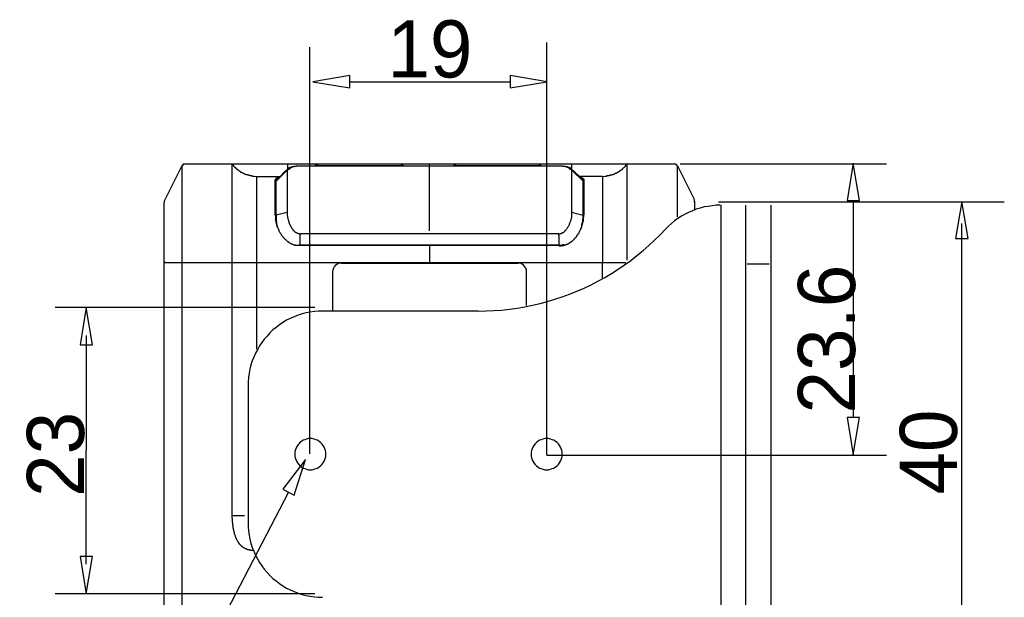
# Model space of a CAD drawing. Extents: x 2 to 309, y 0 to 392.
# Tile 23 of 28: x 174 to 228, y 228 to 260. Entities that reach past the tile are written whole.
import ezdxf

# ---------------------------------------------------------------- set-up
doc = ezdxf.new("R2010")
doc.units = 0
doc.header["$MEASUREMENT"] = 0
doc.layers.get('0').update_dxf_attribs({"linetype": 'CONTINUOUS'})
doc.styles.add('HORIZONTALGBCBIG', font='txt.shx', dxfattribs={"bigfont": 'gbcbig.shx'})

msp = doc.modelspace()

# ---------------------------------------------------------------- linework, layer by layer
at = {"color": 251, "linetype": 'Continuous'}
for p, q in [((190.015, 236.373), (190.015, 258.823)), ((203.095, 236.298), (203.095, 259.073)), ((192.212, 256.912), (201.066, 256.912)), ((210.463, 252.382), (221.851, 252.382)), ((214.335, 250.292), (228.351, 250.292)), ((220.011, 250.364), (220.011, 238.382)), ((226.003, 223.867), (226.003, 249.09)), ((190.286, 244.455), (175.944, 244.455)), ((177.659, 242.918), (177.659, 236.555)), ((177.659, 230.29), (177.659, 236.555)), ((203.095, 236.298), (221.851, 236.298)), ((188.832, 234.262), (173.993, 205.794)), ((190.286, 228.656), (175.944, 228.656))]:
    msp.add_line(p, q, dxfattribs=at)
at = {"color": 7, "linetype": 'Continuous'}
for p, q in [((182.945, 252.269), (182.024, 250.428)), ((182.945, 252.269), (182.945, 224.639)), ((182.945, 252.253), (182.945, 251.946)), ((183.123, 252.382), (210.124, 252.382)), ((185.724, 232.971), (185.724, 252.382)), ((185.724, 252.382), (185.805, 252.269)), ((185.741, 252.349), (185.741, 252.366)), ((185.741, 252.333), (185.741, 252.35)), ((185.757, 252.333), (185.741, 252.333)), ((185.757, 252.317), (185.757, 252.333)), ((185.773, 252.317), (185.757, 252.317)), ((185.773, 252.301), (185.773, 252.317)), ((185.789, 252.285), (185.773, 252.301)), ((185.805, 252.269), (185.789, 252.285)), ((185.821, 252.253), (185.805, 252.269)), ((185.838, 252.236), (185.821, 252.253)), ((185.838, 252.22), (185.838, 252.236)), ((188.795, 252.091), (188.795, 252.382)), ((189.36, 252.253), (189.295, 252.253)), ((189.36, 252.253), (189.344, 252.253)), ((189.392, 252.253), (189.36, 252.253)), ((189.489, 252.253), (189.392, 252.253)), ((203.757, 252.253), (189.489, 252.253)), ((190.459, 252.301), (195.032, 252.301)), ((191.445, 252.301), (191.445, 252.253)), ((194.983, 252.301), (194.983, 252.253)), ((196.615, 252.253), (196.615, 252.382)), ((196.615, 248.684), (196.615, 252.253)), ((198.086, 252.301), (202.658, 252.301)), ((198.118, 252.301), (198.118, 252.253)), ((201.657, 252.301), (201.657, 252.253)), ((203.854, 252.253), (203.757, 252.253)), ((203.886, 252.253), (203.854, 252.253)), ((203.951, 252.253), (203.886, 252.253)), ((203.903, 252.253), (203.886, 252.253)), ((204.452, 252.382), (204.452, 252.091)), ((207.409, 252.236), (207.393, 252.22)), ((207.425, 252.253), (207.409, 252.253)), ((207.409, 252.253), (207.409, 252.236)), ((207.425, 252.269), (207.522, 252.382)), ((207.441, 252.269), (207.425, 252.253)), ((207.457, 252.285), (207.441, 252.285)), ((207.441, 252.285), (207.441, 252.269)), ((207.474, 252.317), (207.457, 252.301)), ((207.457, 252.301), (207.457, 252.285)), ((207.49, 252.317), (207.474, 252.317)), ((207.506, 252.349), (207.49, 252.349)), ((207.522, 252.382), (207.506, 252.366)), ((207.506, 252.366), (207.506, 252.349)), ((207.522, 247.073), (207.522, 252.382)), ((210.301, 252.204), (210.301, 252.269)), ((210.301, 252.269), (211.222, 250.428)), ((182.945, 251.946), (182.945, 251.704)), ((182.945, 251.704), (182.945, 251.494)), ((185.854, 252.22), (185.838, 252.22)), ((185.854, 252.204), (185.854, 252.22)), ((185.87, 252.204), (185.854, 252.204)), ((185.87, 252.188), (185.87, 252.204)), ((185.886, 252.188), (185.87, 252.188)), ((185.902, 252.172), (185.886, 252.188)), ((185.918, 252.156), (185.902, 252.172)), ((185.935, 252.14), (185.918, 252.156)), ((185.935, 252.123), (185.935, 252.14)), ((185.951, 252.123), (185.935, 252.123)), ((185.951, 252.107), (185.951, 252.123)), ((185.967, 252.107), (185.951, 252.107)), ((185.967, 252.091), (185.967, 252.107)), ((185.983, 252.091), (185.967, 252.091)), ((185.999, 252.091), (185.983, 252.091)), ((185.999, 252.075), (185.999, 252.091)), ((186.015, 252.075), (185.999, 252.075)), ((186.015, 252.059), (186.015, 252.075)), ((186.032, 252.059), (186.015, 252.059)), ((186.048, 252.043), (186.031, 252.043)), ((186.032, 252.043), (186.032, 252.059)), ((186.048, 252.027), (186.048, 252.043)), ((186.064, 252.027), (186.048, 252.027)), ((186.08, 252.01), (186.064, 252.027)), ((186.096, 252.01), (186.08, 252.01)), ((186.096, 251.994), (186.096, 252.01)), ((186.112, 251.994), (186.096, 251.994)), ((186.128, 251.978), (186.112, 251.994)), ((186.145, 251.962), (186.128, 251.978)), ((186.161, 251.962), (186.145, 251.962)), ((186.161, 251.946), (186.161, 251.962)), ((186.177, 251.946), (186.161, 251.946)), ((186.193, 251.93), (186.177, 251.946)), ((186.209, 251.93), (186.193, 251.93)), ((186.209, 251.913), (186.209, 251.93)), ((186.225, 251.913), (186.209, 251.913)), ((186.242, 251.913), (186.225, 251.913)), ((186.242, 251.897), (186.242, 251.914)), ((186.258, 251.897), (186.242, 251.897)), ((186.274, 251.881), (186.258, 251.897)), ((186.29, 251.881), (186.274, 251.881)), ((186.306, 251.865), (186.29, 251.881)), ((186.322, 251.865), (186.306, 251.865)), ((186.339, 251.849), (186.322, 251.865)), ((186.355, 251.849), (186.339, 251.849)), ((186.371, 251.849), (186.355, 251.849)), ((186.371, 251.833), (186.371, 251.849)), ((186.387, 251.833), (186.371, 251.833)), ((186.403, 251.817), (186.387, 251.833)), ((186.419, 251.817), (186.403, 251.817)), ((186.435, 251.817), (186.419, 251.817)), ((186.452, 251.8), (186.435, 251.817)), ((186.468, 251.8), (186.452, 251.8)), ((186.484, 251.8), (186.468, 251.8)), ((186.5, 251.784), (186.484, 251.8)), ((186.516, 251.784), (186.5, 251.784)), ((186.532, 251.784), (186.516, 251.784)), ((186.549, 251.768), (186.532, 251.784)), ((186.565, 251.768), (186.549, 251.768)), ((186.581, 251.768), (186.565, 251.768)), ((186.597, 251.752), (186.581, 251.768)), ((186.613, 251.752), (186.597, 251.752)), ((186.629, 251.752), (186.613, 251.752)), ((186.646, 251.752), (186.629, 251.752)), ((186.646, 251.736), (186.646, 251.752)), ((186.662, 251.736), (186.646, 251.736)), ((186.678, 251.736), (186.662, 251.736)), ((186.694, 251.736), (186.678, 251.736)), ((186.71, 251.736), (186.694, 251.736)), ((186.726, 251.72), (186.71, 251.736)), ((186.742, 251.72), (186.726, 251.72)), ((186.759, 251.72), (186.742, 251.72)), ((186.775, 251.72), (186.759, 251.72)), ((186.791, 251.72), (186.775, 251.72)), ((186.807, 251.72), (186.791, 251.72)), ((186.823, 251.704), (186.807, 251.72)), ((186.807, 251.72), (186.839, 251.704)), ((186.839, 251.704), (186.823, 251.704)), ((186.839, 251.704), (186.92, 251.704)), ((186.92, 251.704), (186.936, 251.704)), ((186.936, 251.704), (187.082, 251.687)), ((187.082, 251.687), (188.374, 251.687)), ((188.148, 251.429), (188.649, 251.93)), ((188.617, 251.946), (188.374, 251.687)), ((188.778, 252.091), (188.617, 251.946)), ((188.649, 251.93), (188.762, 252.027)), ((204.614, 251.946), (204.452, 252.091)), ((204.484, 252.027), (205.098, 251.429)), ((204.872, 251.704), (204.614, 251.946)), ((205.066, 251.51), (204.872, 251.704)), ((206.165, 251.687), (204.872, 251.687)), ((206.165, 251.687), (206.294, 251.704)), ((206.294, 251.704), (206.375, 251.704)), ((206.375, 251.704), (206.439, 251.72)), ((206.391, 251.704), (206.375, 251.704)), ((206.407, 251.704), (206.391, 251.704)), ((206.423, 251.704), (206.407, 251.704)), ((206.44, 251.72), (206.423, 251.72)), ((206.423, 251.72), (206.423, 251.704)), ((206.456, 251.72), (206.439, 251.72)), ((206.472, 251.72), (206.456, 251.72)), ((206.488, 251.72), (206.472, 251.72)), ((206.504, 251.72), (206.488, 251.72)), ((206.52, 251.72), (206.504, 251.72)), ((206.536, 251.736), (206.52, 251.72)), ((206.553, 251.736), (206.536, 251.736)), ((206.569, 251.736), (206.553, 251.736)), ((206.585, 251.736), (206.569, 251.736)), ((206.601, 251.752), (206.585, 251.736)), ((206.617, 251.752), (206.601, 251.752)), ((206.633, 251.752), (206.617, 251.752)), ((206.65, 251.752), (206.633, 251.752)), ((206.682, 251.768), (206.666, 251.768)), ((206.698, 251.768), (206.682, 251.768)), ((206.714, 251.784), (206.698, 251.768)), ((206.73, 251.784), (206.714, 251.784)), ((206.747, 251.784), (206.73, 251.784)), ((206.763, 251.8), (206.746, 251.784)), ((206.779, 251.8), (206.763, 251.8)), ((206.795, 251.8), (206.779, 251.8)), ((206.811, 251.817), (206.795, 251.8)), ((206.827, 251.817), (206.811, 251.817)), ((206.843, 251.833), (206.827, 251.817)), ((206.86, 251.833), (206.843, 251.833)), ((206.876, 251.833), (206.86, 251.833)), ((206.892, 251.849), (206.876, 251.849)), ((206.876, 251.849), (206.876, 251.833)), ((206.908, 251.849), (206.892, 251.849)), ((206.924, 251.865), (206.908, 251.865)), ((206.908, 251.865), (206.908, 251.849)), ((206.94, 251.865), (206.924, 251.865)), ((206.957, 251.881), (206.94, 251.865)), ((206.973, 251.897), (206.957, 251.881)), ((207.005, 251.914), (206.989, 251.897)), ((207.021, 251.913), (207.005, 251.913)), ((207.037, 251.93), (207.021, 251.913)), ((207.054, 251.93), (207.037, 251.93)), ((207.07, 251.946), (207.053, 251.946)), ((207.054, 251.946), (207.054, 251.93)), ((207.086, 251.962), (207.07, 251.946)), ((207.102, 251.962), (207.086, 251.962)), ((207.118, 251.978), (207.102, 251.962)), ((207.134, 251.994), (207.118, 251.978)), ((207.15, 251.994), (207.134, 251.994)), ((207.167, 252.01), (207.15, 251.994)), ((207.183, 252.027), (207.167, 252.01)), ((207.199, 252.027), (207.183, 252.027)), ((207.215, 252.059), (207.199, 252.043)), ((207.199, 252.043), (207.199, 252.027)), ((207.231, 252.059), (207.215, 252.059)), ((207.247, 252.075), (207.231, 252.075)), ((207.231, 252.075), (207.231, 252.059)), ((207.247, 252.091), (207.247, 252.075)), ((207.264, 252.091), (207.247, 252.091)), ((207.28, 252.107), (207.264, 252.091)), ((207.296, 252.123), (207.28, 252.107)), ((207.312, 252.14), (207.296, 252.123)), ((207.328, 252.156), (207.312, 252.14)), ((207.344, 252.172), (207.328, 252.156)), ((207.361, 252.188), (207.344, 252.172)), ((207.377, 252.204), (207.36, 252.188)), ((207.393, 252.22), (207.377, 252.204)), ((210.301, 252.14), (210.301, 252.204)), ((210.301, 252.043), (210.301, 252.14)), ((210.301, 251.865), (210.301, 252.043)), ((210.301, 251.655), (210.301, 251.865)), ((182.945, 251.494), (182.945, 251.268)), ((182.945, 251.268), (182.945, 250.993)), ((188.116, 251.526), (188.1, 251.51)), ((188.1, 249.572), (188.1, 251.51)), ((188.148, 249.217), (188.148, 251.445)), ((188.164, 251.51), (188.164, 251.494)), ((205.098, 249.524), (205.098, 251.445)), ((205.131, 251.51), (205.131, 251.526)), ((205.131, 251.51), (205.131, 249.572)), ((210.301, 251.477), (210.301, 251.655)), ((210.301, 251.284), (210.301, 251.477)), ((210.301, 251.058), (210.301, 251.284)), ((188.1, 250.961), (188.148, 250.961)), ((188.148, 250.622), (188.1, 250.622)), ((205.098, 250.961), (205.131, 250.961)), ((205.131, 250.622), (205.098, 250.622)), ((210.301, 249.453), (210.301, 251.058)), ((181.976, 250.299), (181.976, 250.282)), ((181.976, 215.725), (181.976, 250.234)), ((182.008, 250.379), (181.992, 250.363)), ((211.255, 250.363), (211.238, 250.379)), ((211.255, 250.299), (211.271, 250.299)), ((211.271, 249.853), (211.271, 250.299)), ((211.271, 250.282), (211.271, 250.299)), ((212.574, 250.292), (215.366, 250.292)), ((212.704, 250.096), (212.704, 222.622)), ((214.082, 222.622), (214.082, 250.096)), ((215.461, 250.096), (215.461, 222.622)), ((188.1, 249.572), (188.116, 249.491)), ((188.762, 249.701), (188.148, 249.556)), ((188.762, 249.733), (188.762, 249.701)), ((204.581, 249.685), (204.484, 249.701)), ((204.581, 249.685), (205.098, 249.556)), ((205.098, 249.362), (205.098, 249.524)), ((205.131, 249.491), (205.131, 249.572)), ((182.945, 248.991), (182.945, 248.054)), ((188.116, 249.491), (188.116, 249.346)), ((188.116, 249.41), (188.148, 249.41)), ((188.148, 249.281), (188.148, 249.297)), ((188.148, 249.281), (188.148, 249.297)), ((205.082, 249.281), (205.098, 249.362)), ((205.131, 249.41), (205.098, 249.41)), ((205.098, 249.217), (205.098, 249.314)), ((205.114, 249.346), (205.131, 249.491)), ((205.115, 249.265), (205.115, 249.346)), ((203.757, 248.522), (189.489, 248.522)), ((189.166, 247.893), (204.064, 247.893)), ((189.215, 247.893), (189.166, 247.893)), ((203.773, 247.893), (189.457, 247.893)), ((203.919, 247.893), (203.983, 247.893)), ((203.983, 247.893), (203.983, 247.941)), ((203.983, 247.893), (203.983, 247.941)), ((204, 247.893), (203.983, 247.893)), ((204.064, 247.893), (204, 247.893)), ((196.615, 247.844), (196.615, 246.924)), ((207.451, 246.924), (181.976, 246.924)), ((182.024, 246.924), (182.024, 246.972)), ((182.945, 247.069), (182.945, 246.924)), ((187.082, 242.16), (187.082, 246.924)), ((191.752, 246.907), (201.495, 246.907)), ((206.165, 246.1), (206.165, 246.924)), ((214.151, 246.864), (215.366, 246.864)), ((191.267, 246.439), (191.267, 244.296)), ((201.964, 244.573), (201.964, 246.439)), ((199.312, 244.259), (190.717, 244.259)), ((186.604, 240.135), (186.604, 232.583)), ((185.724, 232.971), (186.403, 232.971))]:
    msp.add_line(p, q, dxfattribs=at)
at = {"color": 251, "linetype": 'Continuous'}
for points in [[(190.176, 256.912), (192.212, 256.573), (192.212, 257.251), (192.212, 257.251), (190.176, 256.912)], [(203.118, 256.912), (201.066, 257.251), (201.066, 256.573), (201.066, 256.573), (203.118, 256.912)], [(220.011, 252.415), (219.672, 250.364), (220.351, 250.364), (220.351, 250.364), (220.011, 252.415)], [(226.003, 250.309), (225.656, 248.259), (226.351, 248.259), (226.351, 248.259), (226.003, 250.309)], [(177.659, 244.455), (177.323, 242.393), (178.006, 242.393), (178.006, 242.393), (177.659, 244.455)], [(220.011, 236.331), (220.351, 238.382), (219.672, 238.382), (219.672, 238.382), (220.011, 236.331)], [(177.659, 228.656), (178.006, 230.718), (177.323, 230.718), (177.323, 230.718), (177.659, 228.656)]]:
    msp.add_lwpolyline(points, dxfattribs=at)
at = {"color": 7, "linetype": 'Continuous'}
for points in [[(183.123, 252.382), (183.075, 252.366), (183.01, 252.349), (182.978, 252.301), (182.945, 252.269)], [(182.945, 252.269), (182.945, 252.269), (182.945, 252.253), (182.945, 252.253)], [(183.075, 252.366), (183.026, 252.366), (182.994, 252.333), (182.961, 252.301)], [(185.741, 252.366), (185.724, 252.366), (185.724, 252.382)], [(186.807, 251.72), (186.775, 251.72), (186.742, 251.72), (186.71, 251.736), (186.678, 251.736), (186.646, 251.752), (186.646, 251.752), (186.613, 251.752), (186.581, 251.768), (186.549, 251.768), (186.516, 251.784), (186.484, 251.8), (186.484, 251.8), (186.452, 251.8), (186.419, 251.817), (186.387, 251.833), (186.355, 251.849), (186.339, 251.865), (186.339, 251.865), (186.306, 251.865), (186.274, 251.881), (186.242, 251.897), (186.225, 251.913), (186.193, 251.93), (186.193, 251.93), (186.161, 251.962), (186.128, 251.978), (186.112, 251.994), (186.08, 252.01), (186.064, 252.027), (186.048, 252.027), (186.032, 252.059), (185.999, 252.075), (185.983, 252.091), (185.951, 252.123), (185.935, 252.14), (185.935, 252.14), (185.902, 252.156), (185.886, 252.188), (185.854, 252.22), (185.838, 252.236), (185.805, 252.269), (185.805, 252.269)], [(189.344, 252.253), (189.328, 252.253), (189.295, 252.253), (189.279, 252.253), (189.247, 252.253), (189.231, 252.236), (189.199, 252.236), (189.182, 252.236), (189.166, 252.236), (189.134, 252.236), (189.118, 252.236), (189.102, 252.22), (189.069, 252.22), (189.053, 252.22), (189.037, 252.22), (189.005, 252.204), (188.988, 252.204), (188.972, 252.188), (188.94, 252.188), (188.924, 252.188), (188.908, 252.172), (188.875, 252.156), (188.859, 252.156), (188.843, 252.14), (188.811, 252.123), (188.795, 252.107), (188.778, 252.091)], [(189.295, 252.253), (189.279, 252.253), (189.247, 252.236), (189.215, 252.236), (189.199, 252.236), (189.166, 252.236), (189.15, 252.236), (189.118, 252.22), (189.102, 252.22), (189.085, 252.22), (189.069, 252.22), (189.053, 252.204), (189.037, 252.204), (189.021, 252.204), (189.021, 252.204), (189.005, 252.188), (189.005, 252.188), (188.988, 252.188), (188.988, 252.188), (188.972, 252.188), (188.972, 252.188), (188.972, 252.172), (188.956, 252.172), (188.956, 252.172), (188.956, 252.172), (188.94, 252.172), (188.94, 252.156), (188.94, 252.156), (188.94, 252.156), (188.924, 252.156), (188.924, 252.14), (188.924, 252.14), (188.924, 252.14), (188.924, 252.14), (188.908, 252.14), (188.908, 252.123), (188.908, 252.123), (188.908, 252.123), (188.908, 252.123), (188.908, 252.107), (188.908, 252.107), (188.908, 252.107), (188.908, 252.091), (188.908, 252.091), (188.908, 252.091)], [(189.473, 252.253), (189.457, 252.253), (189.425, 252.253), (189.392, 252.253), (189.376, 252.253), (189.344, 252.253), (189.344, 252.253)], [(203.903, 252.253), (203.87, 252.253), (203.854, 252.253), (203.822, 252.253), (203.806, 252.253), (203.773, 252.253), (189.473, 252.253)], [(190.459, 252.301), (190.394, 252.301), (190.33, 252.285), (190.265, 252.253)], [(195.209, 252.253), (195.145, 252.285), (195.096, 252.301), (195.032, 252.301)], [(198.086, 252.301), (198.021, 252.301), (197.956, 252.285), (197.892, 252.253)], [(202.836, 252.253), (202.772, 252.285), (202.723, 252.301), (202.658, 252.301)], [(204.452, 252.091), (204.436, 252.107), (204.42, 252.14), (204.387, 252.14), (204.371, 252.156), (204.339, 252.172), (204.323, 252.188), (204.29, 252.188), (204.274, 252.204), (204.258, 252.204), (204.226, 252.204), (204.21, 252.22), (204.177, 252.22), (204.161, 252.22), (204.129, 252.22), (204.113, 252.236), (204.08, 252.236), (204.064, 252.236), (204.032, 252.236), (204.016, 252.236), (203.983, 252.253), (203.951, 252.253), (203.935, 252.253), (203.903, 252.253), (203.903, 252.253)], [(204.339, 252.091), (204.339, 252.091), (204.339, 252.091), (204.339, 252.107), (204.339, 252.107), (204.339, 252.107), (204.339, 252.123), (204.339, 252.123), (204.339, 252.123), (204.339, 252.123), (204.323, 252.14), (204.323, 252.14), (204.323, 252.14), (204.323, 252.14), (204.323, 252.14), (204.307, 252.156), (204.307, 252.156), (204.307, 252.156), (204.307, 252.156), (204.29, 252.172), (204.29, 252.172), (204.29, 252.172), (204.274, 252.172), (204.274, 252.172), (204.274, 252.188), (204.258, 252.188), (204.258, 252.188), (204.242, 252.188), (204.242, 252.188), (204.226, 252.204), (204.226, 252.204), (204.21, 252.204), (204.21, 252.204), (204.193, 252.204), (204.177, 252.22), (204.161, 252.22), (204.145, 252.22), (204.129, 252.22), (204.097, 252.236), (204.08, 252.236), (204.048, 252.236), (204.016, 252.236), (204, 252.236), (203.967, 252.253), (203.951, 252.253)], [(207.425, 252.269), (207.409, 252.236), (207.377, 252.204), (207.361, 252.188), (207.328, 252.156), (207.312, 252.14), (207.312, 252.14), (207.28, 252.107), (207.264, 252.091), (207.231, 252.075), (207.215, 252.043), (207.183, 252.027), (207.183, 252.027), (207.15, 252.01), (207.134, 251.994), (207.102, 251.978), (207.07, 251.946), (207.054, 251.93), (207.054, 251.93), (207.021, 251.913), (206.989, 251.897), (206.973, 251.881), (206.94, 251.865), (206.908, 251.849), (206.908, 251.849), (206.876, 251.849), (206.843, 251.833), (206.811, 251.817), (206.795, 251.8), (206.763, 251.8), (206.763, 251.784), (206.73, 251.784), (206.698, 251.768), (206.666, 251.768), (206.633, 251.752), (206.601, 251.752), (206.601, 251.752), (206.569, 251.736), (206.536, 251.736), (206.504, 251.72), (206.472, 251.72), (206.439, 251.72), (206.439, 251.72)], [(207.49, 252.349), (207.49, 252.333), (207.49, 252.317)], [(210.301, 252.269), (210.269, 252.301), (210.221, 252.349), (210.172, 252.366), (210.124, 252.382)], [(210.285, 252.301), (210.253, 252.333), (210.204, 252.366), (210.156, 252.366)], [(187.082, 246.924), (187.082, 247.085), (187.082, 247.23), (187.082, 247.392), (187.082, 247.553), (187.082, 247.699), (187.082, 247.86), (187.082, 248.006), (187.082, 248.086), (187.082, 248.167), (187.082, 248.232), (187.082, 248.312), (187.082, 248.393), (187.082, 248.458), (187.082, 248.538), (187.082, 248.619), (187.082, 248.684), (187.082, 248.765), (187.082, 248.829), (187.082, 248.91), (187.082, 248.991), (187.082, 249.055), (187.082, 249.136), (187.082, 249.201), (187.082, 249.281), (187.082, 249.346), (187.082, 249.41), (187.082, 249.491), (187.082, 249.556), (187.082, 249.637), (187.082, 249.701), (187.082, 249.766), (187.082, 249.83), (187.082, 249.911), (187.082, 249.976), (187.082, 250.04), (187.082, 250.105), (187.082, 250.169), (187.082, 250.218), (187.082, 250.282), (187.082, 250.347), (187.082, 250.412), (187.082, 250.476), (187.082, 250.525), (187.082, 250.573), (187.082, 250.622), (187.082, 250.686), (187.082, 250.735), (187.082, 250.783), (187.082, 250.832), (187.082, 250.864), (187.082, 250.88), (187.082, 250.912), (187.082, 250.928), (187.082, 250.945), (187.082, 250.977), (187.082, 250.993), (187.082, 251.009), (187.082, 251.041), (187.082, 251.058), (187.082, 251.074), (187.082, 251.09), (187.082, 251.106), (187.082, 251.138), (187.082, 251.155), (187.082, 251.187), (187.082, 251.219), (187.082, 251.251), (187.082, 251.284), (187.082, 251.316), (187.082, 251.348), (187.082, 251.364), (187.082, 251.364), (187.082, 251.381), (187.082, 251.397), (187.082, 251.413), (187.082, 251.413), (187.082, 251.429), (187.082, 251.445), (187.082, 251.445), (187.082, 251.461), (187.082, 251.461), (187.082, 251.477), (187.082, 251.494), (187.082, 251.494), (187.082, 251.51), (187.082, 251.51), (187.082, 251.526), (187.082, 251.526), (187.082, 251.542), (187.082, 251.542), (187.082, 251.558), (187.082, 251.558), (187.082, 251.558), (187.082, 251.574), (187.082, 251.574), (187.082, 251.591), (187.082, 251.591), (187.082, 251.591), (187.082, 251.607), (187.082, 251.607), (187.082, 251.607), (187.082, 251.607), (187.082, 251.623), (187.082, 251.623), (187.082, 251.623), (187.082, 251.639), (187.082, 251.639), (187.082, 251.639), (187.082, 251.639), (187.082, 251.639), (187.082, 251.655), (187.082, 251.655), (187.082, 251.655), (187.082, 251.655), (187.082, 251.655), (187.082, 251.655), (187.082, 251.671), (187.082, 251.671), (187.082, 251.671), (187.082, 251.671), (187.082, 251.671), (187.082, 251.671), (187.082, 251.671), (187.082, 251.671), (187.082, 251.687), (187.082, 251.687), (187.082, 251.687), (187.082, 251.687), (187.082, 251.687), (187.082, 251.687), (187.082, 251.687), (187.082, 251.687), (187.082, 251.687), (187.082, 251.687), (187.082, 251.687), (187.082, 251.687), (187.082, 251.687), (187.082, 251.687), (187.082, 251.687), (187.082, 251.687), (187.082, 251.687), (187.082, 251.687), (187.082, 251.687), (187.082, 251.687), (187.082, 251.687), (187.082, 251.687), (187.082, 251.687), (187.082, 251.687), (187.082, 251.687), (187.082, 251.687), (187.082, 251.687), (187.082, 251.687), (187.082, 251.687), (187.082, 251.687)], [(188.374, 251.687), (188.197, 251.526), (188.164, 251.51)], [(188.908, 252.091), (188.892, 252.091), (188.875, 252.091), (188.859, 252.091), (188.859, 252.091), (188.843, 252.075), (188.827, 252.075), (188.827, 252.075), (188.811, 252.075), (188.795, 252.059), (188.795, 252.059), (188.778, 252.059), (188.778, 252.043), (188.762, 252.043), (188.762, 252.027)], [(188.778, 252.091), (188.778, 252.091), (188.778, 252.091), (188.778, 252.091), (188.778, 252.075), (188.762, 252.075), (188.762, 252.075), (188.762, 252.059), (188.762, 252.059), (188.762, 252.059), (188.762, 252.043), (188.762, 252.043), (188.762, 252.043), (188.762, 252.043), (188.762, 252.027)], [(188.762, 252.027), (188.762, 252.01), (188.762, 252.01), (188.762, 251.994), (188.762, 251.978), (188.762, 251.962), (188.762, 251.962), (188.762, 251.946), (188.762, 251.93), (188.762, 251.913), (188.762, 251.897), (188.762, 251.881), (188.762, 251.865), (188.762, 251.849), (188.762, 251.833), (188.762, 251.817), (188.762, 251.8), (188.762, 251.768), (188.762, 251.752), (188.762, 251.736), (188.762, 251.72), (188.762, 251.687), (188.762, 251.671), (188.762, 251.655), (188.762, 251.623), (188.762, 251.607), (188.762, 251.574), (188.762, 251.558), (188.762, 251.526), (188.762, 251.494), (188.762, 251.477), (188.762, 251.445), (188.762, 251.413), (188.762, 251.397), (188.762, 251.364), (188.762, 251.332), (188.762, 251.3), (188.762, 251.268), (188.762, 251.235), (188.762, 251.203), (188.762, 251.171), (188.762, 251.138), (188.762, 251.106), (188.762, 251.074), (188.762, 251.041), (188.762, 250.993), (188.762, 250.961), (188.762, 250.928), (188.762, 250.896), (188.762, 250.864), (188.762, 250.815), (188.762, 250.783), (188.762, 250.735), (188.762, 250.702), (188.762, 250.67), (188.762, 250.622), (188.762, 250.589)], [(204.484, 252.027), (204.484, 252.043), (204.468, 252.043), (204.452, 252.059), (204.452, 252.059), (204.436, 252.059), (204.436, 252.075), (204.42, 252.075), (204.404, 252.075), (204.404, 252.075), (204.387, 252.091), (204.371, 252.091), (204.371, 252.091), (204.355, 252.091), (204.339, 252.091)], [(204.484, 252.027), (204.484, 252.043), (204.484, 252.043), (204.484, 252.043), (204.484, 252.043), (204.484, 252.059), (204.484, 252.059), (204.484, 252.059), (204.484, 252.075), (204.468, 252.075), (204.468, 252.075), (204.468, 252.091), (204.468, 252.091), (204.468, 252.091), (204.452, 252.091)], [(204.484, 250.525), (204.484, 250.573), (204.484, 250.605), (204.484, 250.654), (204.484, 250.686), (204.484, 250.735), (204.484, 250.767), (204.484, 250.815), (204.484, 250.848), (204.484, 250.88), (204.484, 250.928), (204.484, 250.961), (204.484, 250.993), (204.484, 251.025), (204.484, 251.074), (204.484, 251.106), (204.484, 251.138), (204.484, 251.171), (204.484, 251.203), (204.484, 251.235), (204.484, 251.268), (204.484, 251.3), (204.484, 251.332), (204.484, 251.364), (204.484, 251.397), (204.484, 251.429), (204.484, 251.445), (204.484, 251.477), (204.484, 251.51), (204.484, 251.542), (204.484, 251.558), (204.484, 251.591), (204.484, 251.607), (204.484, 251.639), (204.484, 251.655), (204.484, 251.687), (204.484, 251.704), (204.484, 251.72), (204.484, 251.752), (204.484, 251.768), (204.484, 251.784), (204.484, 251.8), (204.484, 251.833), (204.484, 251.849), (204.484, 251.865), (204.484, 251.881), (204.484, 251.897), (204.484, 251.913), (204.484, 251.93), (204.484, 251.946), (204.484, 251.946), (204.484, 251.962), (204.484, 251.978), (204.484, 251.994), (204.484, 252.01), (204.484, 252.01), (204.484, 252.027)], [(206.165, 251.687), (206.165, 251.687), (206.165, 251.687), (206.165, 251.687), (206.165, 251.687), (206.165, 251.687), (206.165, 251.687), (206.165, 251.687), (206.165, 251.687), (206.165, 251.687), (206.165, 251.687), (206.165, 251.687), (206.165, 251.687), (206.165, 251.687), (206.165, 251.687), (206.165, 251.687), (206.165, 251.687), (206.165, 251.687), (206.165, 251.687), (206.165, 251.687), (206.165, 251.687), (206.165, 251.687), (206.165, 251.687), (206.165, 251.687), (206.165, 251.687), (206.165, 251.687), (206.165, 251.687), (206.165, 251.687), (206.165, 251.687), (206.165, 251.687), (206.165, 251.671), (206.165, 251.671), (206.165, 251.671), (206.165, 251.671), (206.165, 251.671), (206.165, 251.671), (206.165, 251.671), (206.165, 251.671), (206.165, 251.655), (206.165, 251.655), (206.165, 251.655), (206.165, 251.655), (206.165, 251.655), (206.165, 251.655), (206.165, 251.639), (206.165, 251.639), (206.165, 251.639), (206.165, 251.639), (206.165, 251.639), (206.165, 251.623), (206.165, 251.623), (206.165, 251.623), (206.165, 251.607), (206.165, 251.607), (206.165, 251.607), (206.165, 251.607), (206.165, 251.591), (206.165, 251.591), (206.165, 251.591), (206.165, 251.574), (206.165, 251.574), (206.165, 251.558), (206.165, 251.558), (206.165, 251.558), (206.165, 251.542), (206.165, 251.542), (206.165, 251.526), (206.165, 251.526), (206.165, 251.51), (206.165, 251.51), (206.165, 251.494), (206.165, 251.494), (206.165, 251.477), (206.165, 251.461), (206.165, 251.461), (206.165, 251.445), (206.165, 251.445), (206.165, 251.429), (206.165, 251.413), (206.165, 251.413), (206.165, 251.397), (206.165, 251.381), (206.165, 251.364), (206.165, 251.364), (206.165, 251.348), (206.165, 251.316), (206.165, 251.284), (206.165, 251.251), (206.165, 251.219), (206.165, 251.187), (206.165, 251.155), (206.165, 251.138), (206.165, 251.106), (206.165, 251.09), (206.165, 251.074), (206.165, 251.058), (206.165, 251.041), (206.165, 251.009), (206.165, 250.993), (206.165, 250.977), (206.165, 250.945), (206.165, 250.928), (206.165, 250.912), (206.165, 250.88), (206.165, 250.864), (206.165, 250.832), (206.165, 250.783), (206.165, 250.735), (206.165, 250.686), (206.165, 250.622), (206.165, 250.573), (206.165, 250.525), (206.165, 250.476), (206.165, 250.412), (206.165, 250.347), (206.165, 250.282), (206.165, 250.218), (206.165, 250.169), (206.165, 250.105), (206.165, 250.04), (206.165, 249.976), (206.165, 249.911), (206.165, 249.83), (206.165, 249.766), (206.165, 249.701), (206.165, 249.637), (206.165, 249.556), (206.165, 249.491), (206.165, 249.427), (206.165, 249.346), (206.165, 249.281), (206.165, 249.201), (206.165, 249.136), (206.165, 249.055), (206.165, 248.991), (206.165, 248.91), (206.165, 248.829), (206.165, 248.765), (206.165, 248.684), (206.165, 248.619), (206.165, 248.538), (206.165, 248.458), (206.165, 248.393), (206.165, 248.312), (206.165, 248.232), (206.165, 248.167), (206.165, 248.086), (206.165, 248.006), (206.165, 247.86), (206.165, 247.699), (206.165, 247.553), (206.165, 247.392), (206.165, 247.23), (206.165, 247.085), (206.165, 246.924)], [(206.666, 251.768), (206.666, 251.768), (206.65, 251.752)], [(206.989, 251.897), (206.973, 251.897), (206.973, 251.897)], [(188.181, 251.591), (188.164, 251.591), (188.164, 251.591), (188.164, 251.591), (188.148, 251.574), (188.148, 251.574), (188.132, 251.574), (188.132, 251.558), (188.132, 251.558), (188.132, 251.558), (188.116, 251.542), (188.116, 251.542), (188.116, 251.542), (188.116, 251.526), (188.116, 251.526)], [(188.148, 251.477), (188.148, 251.477), (188.148, 251.477), (188.148, 251.477), (188.164, 251.477), (188.164, 251.494), (188.164, 251.494), (188.164, 251.494)], [(188.148, 251.445), (188.148, 251.445), (188.148, 251.461), (188.148, 251.461), (188.148, 251.461), (188.148, 251.461), (188.148, 251.461), (188.148, 251.477)], [(188.31, 251.639), (188.294, 251.639), (188.294, 251.639), (188.278, 251.623), (188.261, 251.623), (188.261, 251.623), (188.245, 251.623), (188.229, 251.623), (188.229, 251.623), (188.213, 251.607), (188.213, 251.607), (188.197, 251.607), (188.197, 251.607), (188.181, 251.607), (188.181, 251.591)], [(204.937, 251.639), (204.937, 251.639), (204.953, 251.639), (204.969, 251.623), (204.969, 251.623), (204.985, 251.623), (205.001, 251.623), (205.001, 251.623), (205.018, 251.623), (205.018, 251.607), (205.034, 251.607), (205.034, 251.607), (205.05, 251.607), (205.05, 251.607), (205.066, 251.591)], [(205.066, 251.591), (205.066, 251.591), (205.082, 251.591), (205.082, 251.591), (205.082, 251.574), (205.098, 251.574), (205.098, 251.574), (205.115, 251.558), (205.115, 251.558), (205.115, 251.558), (205.115, 251.542), (205.131, 251.542), (205.131, 251.542), (205.131, 251.526), (205.131, 251.526)], [(205.082, 251.494), (205.082, 251.494), (205.082, 251.494), (205.082, 251.494), (205.082, 251.494), (205.066, 251.494), (205.066, 251.494), (205.066, 251.51)], [(205.098, 251.461), (205.098, 251.477), (205.098, 251.477), (205.082, 251.477), (205.082, 251.477), (205.082, 251.477), (205.082, 251.494), (205.082, 251.494)], [(205.098, 251.445), (205.098, 251.445), (205.098, 251.445), (205.098, 251.461), (205.098, 251.461), (205.098, 251.461), (205.098, 251.461), (205.098, 251.461)], [(182.945, 250.993), (182.945, 250.476), (182.945, 250.266), (182.945, 250.056), (182.945, 249.846), (182.945, 248.991)], [(188.1, 250.977), (188.116, 250.977), (188.116, 250.977), (188.116, 250.977), (188.116, 250.977), (188.116, 250.977), (188.116, 250.977), (188.116, 250.977), (188.116, 250.977), (188.116, 250.977), (188.132, 250.977), (188.132, 250.977), (188.132, 250.977), (188.132, 250.977), (188.132, 250.977)], [(205.098, 250.977), (205.098, 250.977), (205.115, 250.977), (205.115, 250.977), (205.115, 250.977), (205.115, 250.977), (205.115, 250.977), (205.131, 250.977), (205.131, 250.977), (205.131, 250.977), (205.131, 250.977), (205.131, 250.977), (205.131, 250.977), (205.131, 250.977), (205.131, 250.977)], [(182.024, 250.428), (181.992, 250.363), (181.976, 250.299), (181.976, 250.234)], [(181.992, 250.363), (181.976, 250.331), (181.976, 250.299)], [(188.762, 250.589), (188.762, 250.525), (188.762, 250.46), (188.762, 250.412), (188.762, 250.347), (188.762, 250.282), (188.762, 250.234), (188.762, 250.169), (188.762, 250.105), (188.762, 250.04), (188.762, 249.992), (188.762, 249.927), (188.762, 249.863), (188.762, 249.798), (188.762, 249.733)], [(204.484, 249.685), (204.484, 249.742), (204.484, 249.819), (204.484, 249.876), (204.484, 249.933), (204.484, 249.99), (204.484, 250.048), (204.484, 250.124), (204.484, 250.181), (204.484, 250.238), (204.484, 250.296), (204.484, 250.353), (204.484, 250.41), (204.484, 250.467), (204.484, 250.525)], [(212.669, 250.096), (212.449, 250.096), (212.217, 250.073), (211.997, 250.038), (211.777, 250.004), (211.557, 249.946), (211.337, 249.876), (211.128, 249.795), (210.92, 249.702), (210.723, 249.61), (210.526, 249.494), (210.329, 249.366), (210.144, 249.239), (209.97, 249.088), (209.808, 248.938), (209.646, 248.776)], [(211.271, 250.234), (211.255, 250.299), (211.239, 250.363), (211.222, 250.428)], [(211.271, 250.299), (211.255, 250.331), (211.255, 250.363)], [(188.148, 249.524), (188.148, 249.41), (188.148, 249.297)], [(188.762, 249.701), (188.762, 249.669), (188.762, 249.653), (188.762, 249.62), (188.762, 249.604), (188.762, 249.572), (188.762, 249.572), (188.762, 249.54), (188.762, 249.524), (188.778, 249.491), (188.778, 249.475), (188.778, 249.443), (188.778, 249.427), (188.795, 249.394), (188.795, 249.378), (188.795, 249.346), (188.795, 249.346), (188.811, 249.314), (188.811, 249.297), (188.827, 249.265), (188.827, 249.249), (188.827, 249.217), (188.843, 249.201), (188.843, 249.168), (188.859, 249.168), (188.859, 249.136), (188.875, 249.12), (188.875, 249.088), (188.892, 249.071), (188.892, 249.039), (188.908, 249.039), (188.924, 249.007), (188.924, 248.991), (188.94, 248.958), (188.94, 248.942), (188.956, 248.926), (188.972, 248.91), (188.988, 248.878), (188.988, 248.861), (189.005, 248.845), (189.021, 248.829), (189.037, 248.813), (189.053, 248.797), (189.053, 248.781), (189.069, 248.748), (189.085, 248.732), (189.102, 248.716), (189.118, 248.7), (189.134, 248.684), (189.15, 248.668), (189.166, 248.652), (189.166, 248.652), (189.182, 248.635), (189.182, 248.635), (189.199, 248.619), (189.215, 248.619), (189.231, 248.619), (189.231, 248.619), (189.247, 248.603), (189.247, 248.603), (189.263, 248.587), (189.263, 248.587), (189.279, 248.571), (189.279, 248.571)], [(203.951, 248.571), (203.967, 248.587), (203.983, 248.587), (204, 248.603), (204, 248.603), (204.016, 248.603), (204.016, 248.619), (204.032, 248.619), (204.032, 248.619), (204.048, 248.635), (204.048, 248.635), (204.064, 248.652), (204.064, 248.652), (204.08, 248.668), (204.08, 248.668), (204.097, 248.684), (204.129, 248.7), (204.129, 248.716), (204.145, 248.732), (204.161, 248.748), (204.177, 248.781), (204.193, 248.797), (204.21, 248.813), (204.226, 248.829), (204.242, 248.861), (204.242, 248.861), (204.258, 248.894), (204.274, 248.91), (204.29, 248.942), (204.29, 248.942), (204.307, 248.974), (204.323, 248.991), (204.339, 249.023), (204.339, 249.039), (204.355, 249.055), (204.355, 249.071), (204.371, 249.104), (204.371, 249.12), (204.387, 249.152), (204.387, 249.168), (204.404, 249.201), (204.404, 249.201), (204.42, 249.233), (204.42, 249.249), (204.436, 249.281), (204.436, 249.297), (204.436, 249.33), (204.436, 249.346), (204.452, 249.378), (204.452, 249.378), (204.452, 249.41), (204.468, 249.427), (204.468, 249.459), (204.468, 249.475), (204.468, 249.507), (204.468, 249.524), (204.484, 249.556), (204.484, 249.572), (204.484, 249.604), (204.484, 249.604), (204.484, 249.637), (204.484, 249.653), (204.484, 249.685), (204.484, 249.701)], [(188.795, 248.086), (188.762, 248.119), (188.746, 248.119), (188.73, 248.151), (188.714, 248.167), (188.681, 248.183), (188.665, 248.199), (188.649, 248.216), (188.633, 248.232), (188.617, 248.264), (188.601, 248.264), (188.568, 248.296), (188.568, 248.312), (188.536, 248.329), (188.536, 248.345), (188.504, 248.377), (188.488, 248.409), (188.488, 248.409), (188.455, 248.442), (188.439, 248.474), (188.439, 248.474), (188.423, 248.506), (188.407, 248.538), (188.391, 248.538), (188.374, 248.571), (188.358, 248.603), (188.358, 248.603), (188.342, 248.635), (188.326, 248.668), (188.326, 248.684), (188.31, 248.716), (188.294, 248.748), (188.294, 248.748), (188.278, 248.781), (188.261, 248.813), (188.261, 248.829), (188.245, 248.861), (188.229, 248.894), (188.229, 248.894), (188.213, 248.926), (188.197, 248.958), (188.197, 248.974), (188.197, 249.007), (188.181, 249.039), (188.181, 249.039), (188.164, 249.071), (188.164, 249.12), (188.164, 249.12), (188.148, 249.152), (188.148, 249.184), (188.148, 249.184), (188.132, 249.233), (188.132, 249.265), (188.132, 249.265), (188.132, 249.297), (188.116, 249.346), (188.116, 249.346)], [(188.31, 248.7), (188.294, 248.732), (188.294, 248.748), (188.278, 248.765), (188.278, 248.781), (188.261, 248.813), (188.261, 248.829), (188.261, 248.845), (188.245, 248.878), (188.229, 248.91), (188.229, 248.942), (188.213, 248.974), (188.213, 249.007), (188.197, 249.039), (188.197, 249.071), (188.181, 249.104), (188.181, 249.136), (188.181, 249.168), (188.164, 249.201), (188.164, 249.217), (188.164, 249.265), (188.148, 249.281)], [(204.452, 248.086), (204.484, 248.119), (204.5, 248.119), (204.517, 248.151), (204.533, 248.151), (204.549, 248.183), (204.565, 248.183), (204.597, 248.216), (204.597, 248.232), (204.63, 248.248), (204.63, 248.264), (204.662, 248.28), (204.662, 248.296), (204.694, 248.329), (204.694, 248.329), (204.727, 248.361), (204.743, 248.393), (204.743, 248.393), (204.759, 248.425), (204.791, 248.442), (204.791, 248.458), (204.807, 248.49), (204.824, 248.506), (204.824, 248.522), (204.856, 248.538), (204.872, 248.571), (204.872, 248.571), (204.888, 248.603), (204.904, 248.635), (204.904, 248.635), (204.921, 248.684), (204.937, 248.716), (204.937, 248.716), (204.953, 248.748), (204.969, 248.781), (204.985, 248.813), (205.001, 248.845), (205.001, 248.878), (205.018, 248.91), (205.034, 248.942), (205.05, 248.991), (205.05, 249.023), (205.066, 249.055), (205.066, 249.088), (205.082, 249.12), (205.098, 249.168), (205.098, 249.201), (205.098, 249.233), (205.115, 249.265)], [(204.937, 248.716), (204.937, 248.732), (204.953, 248.748), (204.953, 248.765), (204.969, 248.781), (204.969, 248.813), (204.985, 248.829), (204.985, 248.845), (205.001, 248.894), (205.001, 248.91), (205.018, 248.942), (205.018, 248.974), (205.034, 249.007), (205.034, 249.039), (205.05, 249.071), (205.05, 249.104), (205.066, 249.136), (205.066, 249.168), (205.082, 249.201), (205.082, 249.217), (205.082, 249.265), (205.082, 249.281)], [(189.279, 248.571), (189.295, 248.571), (189.312, 248.571), (189.328, 248.555), (189.328, 248.555), (189.344, 248.555), (189.344, 248.555), (189.36, 248.538), (189.36, 248.538), (189.376, 248.538), (189.392, 248.538), (189.409, 248.538), (189.409, 248.538), (189.425, 248.522), (189.425, 248.522), (189.441, 248.522), (189.441, 248.522), (189.457, 248.522), (189.457, 248.522), (189.473, 248.522), (189.473, 248.522), (189.489, 248.522)], [(189.457, 247.893), (189.457, 247.941), (189.473, 247.989), (189.473, 248.038), (189.473, 248.07), (189.473, 248.119), (189.473, 248.167), (189.473, 248.216), (189.473, 248.264), (189.473, 248.296), (189.473, 248.345), (189.473, 248.393), (189.473, 248.442), (189.473, 248.474), (189.473, 248.474), (189.489, 248.522), (189.489, 248.522)], [(199.312, 244.259), (199.741, 244.27), (200.17, 244.282), (200.598, 244.316), (201.027, 244.363), (201.455, 244.421), (201.872, 244.49), (202.301, 244.583), (202.718, 244.676), (203.135, 244.791), (203.541, 244.907), (203.946, 245.046), (204.352, 245.197), (204.757, 245.359), (205.151, 245.521), (205.533, 245.706), (205.915, 245.903), (206.298, 246.112), (206.668, 246.332), (207.028, 246.563), (207.387, 246.807), (207.734, 247.05), (208.07, 247.316), (208.406, 247.594), (208.73, 247.872), (209.043, 248.162), (209.356, 248.463), (209.646, 248.776)], [(203.757, 248.522), (203.773, 248.522), (203.773, 248.522), (203.773, 248.522), (203.79, 248.522), (203.79, 248.522), (203.806, 248.522), (203.806, 248.522), (203.822, 248.522), (203.838, 248.538), (203.854, 248.538), (203.854, 248.538), (203.87, 248.538), (203.87, 248.538), (203.886, 248.538), (203.903, 248.555), (203.919, 248.555), (203.919, 248.555), (203.935, 248.555), (203.935, 248.571), (203.951, 248.571), (203.951, 248.571)], [(203.773, 247.893), (203.773, 247.941), (203.773, 247.989), (203.773, 248.038), (203.773, 248.07), (203.773, 248.119), (203.773, 248.167), (203.773, 248.216), (203.773, 248.264), (203.773, 248.296), (203.773, 248.345), (203.773, 248.393), (203.757, 248.442), (203.757, 248.474), (203.757, 248.474), (203.757, 248.522), (203.757, 248.522)], [(189.231, 247.876), (189.215, 247.876), (189.199, 247.876), (189.182, 247.893), (189.166, 247.893), (189.134, 247.909), (189.134, 247.909), (189.102, 247.909), (189.102, 247.909), (189.069, 247.925), (189.069, 247.925), (189.037, 247.941), (189.037, 247.941), (189.005, 247.957), (189.005, 247.957), (188.972, 247.973), (188.972, 247.973), (188.94, 247.989), (188.94, 247.989), (188.908, 248.006), (188.908, 248.006), (188.875, 248.022), (188.875, 248.038), (188.843, 248.054), (188.843, 248.054), (188.827, 248.07), (188.811, 248.07), (188.795, 248.086), (188.795, 248.086)], [(204, 247.876), (203.983, 247.86), (203.967, 247.86), (203.951, 247.86), (203.935, 247.86), (203.919, 247.86), (203.903, 247.86), (203.886, 247.86), (203.87, 247.844), (203.854, 247.844), (203.838, 247.844), (203.822, 247.844), (203.806, 247.844), (203.773, 247.844), (203.773, 247.844)], [(204, 247.876), (204.032, 247.876), (204.032, 247.876), (204.064, 247.893), (204.08, 247.893), (204.097, 247.909), (204.113, 247.909), (204.129, 247.909), (204.145, 247.909), (204.161, 247.925), (204.177, 247.925), (204.193, 247.941), (204.21, 247.941), (204.226, 247.957), (204.242, 247.957), (204.258, 247.973), (204.274, 247.973), (204.29, 247.989), (204.307, 247.989), (204.323, 248.006), (204.339, 248.006), (204.355, 248.022), (204.371, 248.038), (204.387, 248.054), (204.404, 248.054), (204.42, 248.07), (204.42, 248.07), (204.452, 248.086), (204.452, 248.086)], [(191.752, 246.907), (191.655, 246.907), (191.574, 246.875), (191.493, 246.827), (191.412, 246.778), (191.348, 246.698), (191.315, 246.617), (191.283, 246.52), (191.267, 246.439)], [(201.964, 246.439), (201.964, 246.52), (201.931, 246.617), (201.883, 246.698), (201.834, 246.778), (201.754, 246.827), (201.673, 246.875), (201.592, 246.907), (201.495, 246.907)], [(190.717, 244.259), (190.485, 244.259), (190.265, 244.235), (190.033, 244.201), (189.802, 244.154), (189.581, 244.096), (189.361, 244.027), (189.141, 243.946), (188.933, 243.853), (188.724, 243.749), (188.527, 243.633), (188.33, 243.494), (188.157, 243.355), (187.971, 243.216), (187.809, 243.054), (187.647, 242.88), (187.496, 242.707), (187.357, 242.521), (187.23, 242.336), (187.114, 242.127), (187.01, 241.93), (186.917, 241.71), (186.824, 241.502), (186.755, 241.282), (186.697, 241.05), (186.662, 240.83), (186.627, 240.598), (186.604, 240.367), (186.604, 240.135)], [(189.176, 236.359), (189.176, 236.255), (189.199, 236.151), (189.234, 236.058), (189.269, 235.965), (189.327, 235.873), (189.396, 235.792), (189.466, 235.722), (189.547, 235.653), (189.639, 235.595), (189.732, 235.56), (189.825, 235.525), (189.929, 235.502), (190.033, 235.502), (190.137, 235.502), (190.242, 235.525), (190.334, 235.56), (190.439, 235.595), (190.52, 235.653), (190.601, 235.722), (190.682, 235.792), (190.74, 235.873), (190.798, 235.965), (190.833, 236.058), (190.867, 236.151), (190.89, 236.255), (190.89, 236.359), (190.89, 236.464), (190.867, 236.568), (190.833, 236.66), (190.798, 236.753), (190.74, 236.846), (190.682, 236.927), (190.601, 236.996), (190.52, 237.066), (190.439, 237.124), (190.334, 237.158), (190.242, 237.193), (190.137, 237.216), (190.033, 237.216), (189.929, 237.216), (189.825, 237.193), (189.732, 237.158), (189.639, 237.124), (189.547, 237.066), (189.466, 236.996), (189.396, 236.927), (189.327, 236.846), (189.269, 236.753), (189.234, 236.66), (189.199, 236.568), (189.176, 236.464), (189.176, 236.359)], [(202.232, 236.359), (202.232, 236.255), (202.255, 236.151), (202.29, 236.058), (202.324, 235.965), (202.382, 235.873), (202.452, 235.792), (202.521, 235.722), (202.602, 235.653), (202.695, 235.595), (202.788, 235.56), (202.88, 235.525), (202.985, 235.502), (203.089, 235.502), (203.193, 235.502), (203.297, 235.525), (203.39, 235.56), (203.483, 235.595), (203.575, 235.653), (203.656, 235.722), (203.738, 235.792), (203.795, 235.873), (203.853, 235.965), (203.888, 236.058), (203.923, 236.151), (203.946, 236.255), (203.946, 236.359), (203.946, 236.464), (203.923, 236.568), (203.888, 236.66), (203.853, 236.753), (203.795, 236.846), (203.738, 236.927), (203.656, 236.996), (203.575, 237.066), (203.483, 237.124), (203.39, 237.158), (203.297, 237.193), (203.193, 237.216), (203.089, 237.216), (202.985, 237.216), (202.88, 237.193), (202.788, 237.158), (202.695, 237.124), (202.602, 237.066), (202.521, 236.996), (202.452, 236.927), (202.382, 236.846), (202.324, 236.753), (202.29, 236.66), (202.255, 236.568), (202.232, 236.464), (202.232, 236.359)], [(189.769, 236.072), (188.525, 234.424), (189.139, 234.101), (189.139, 234.101), (189.769, 236.072)], [(186.918, 231.045), (186.893, 231.045), (186.893, 231.045), (186.861, 231.045), (186.861, 231.045), (186.837, 231.045), (186.829, 231.045), (186.804, 231.045), (186.804, 231.045), (186.78, 231.045), (186.772, 231.045), (186.748, 231.059), (186.748, 231.059), (186.724, 231.059), (186.716, 231.059), (186.691, 231.059), (186.683, 231.059), (186.659, 231.073), (186.651, 231.073), (186.627, 231.073), (186.619, 231.073), (186.602, 231.086), (186.594, 231.086), (186.57, 231.1), (186.562, 231.1), (186.538, 231.1), (186.53, 231.113), (186.506, 231.113), (186.497, 231.127), (186.481, 231.127), (186.465, 231.14), (186.441, 231.14), (186.433, 231.154), (186.409, 231.167), (186.4, 231.167), (186.376, 231.181), (186.368, 231.194), (186.344, 231.208), (186.328, 231.208), (186.312, 231.222), (186.304, 231.235), (186.279, 231.249), (186.271, 231.262), (186.255, 231.276), (186.247, 231.276), (186.239, 231.289), (186.231, 231.289), (186.215, 231.303), (186.215, 231.303), (186.199, 231.316), (186.199, 231.33), (186.182, 231.343), (186.182, 231.343), (186.166, 231.357), (186.166, 231.357), (186.15, 231.371), (186.15, 231.371), (186.142, 231.398), (186.134, 231.398), (186.126, 231.411), (186.118, 231.411), (186.11, 231.438), (186.102, 231.438), (186.093, 231.452), (186.085, 231.465), (186.077, 231.479), (186.069, 231.479), (186.061, 231.506), (186.061, 231.506), (186.045, 231.52), (186.045, 231.533), (186.029, 231.547), (186.029, 231.547), (186.021, 231.574), (186.013, 231.574), (186.005, 231.601), (186.005, 231.601), (185.988, 231.628), (185.988, 231.628), (185.98, 231.641), (185.972, 231.655), (185.964, 231.669), (185.964, 231.682), (185.956, 231.696), (185.948, 231.709), (185.94, 231.723), (185.94, 231.736), (185.932, 231.75), (185.932, 231.763), (185.916, 231.777), (185.916, 231.79), (185.908, 231.804), (185.908, 231.818), (185.9, 231.845), (185.9, 231.845), (185.892, 231.872), (185.892, 231.872), (185.875, 231.899), (185.875, 231.899), (185.867, 231.926), (185.859, 231.953), (185.851, 231.98), (185.843, 232.007), (185.843, 232.034), (185.835, 232.061), (185.827, 232.088), (185.819, 232.116), (185.811, 232.143), (185.811, 232.17), (185.803, 232.197), (185.795, 232.224), (185.795, 232.251), (185.786, 232.278), (185.786, 232.319), (185.778, 232.332), (185.778, 232.359), (185.77, 232.386), (185.77, 232.414), (185.762, 232.427), (185.762, 232.468), (185.762, 232.481), (185.754, 232.522), (185.754, 232.535), (185.754, 232.576), (185.746, 232.59), (185.746, 232.63), (185.746, 232.644), (185.738, 232.684), (185.738, 232.684), (185.738, 232.725), (185.738, 232.739), (185.738, 232.779), (185.738, 232.793), (185.73, 232.833), (185.73, 232.833), (185.73, 232.874), (185.73, 232.888), (185.73, 232.928), (185.73, 232.928), (185.73, 232.982), (185.73, 232.982)], [(186.604, 232.583), (186.604, 232.352), (186.627, 232.12), (186.662, 231.888), (186.697, 231.668), (186.755, 231.437), (186.824, 231.217), (186.917, 231.008), (187.01, 230.788), (187.114, 230.591), (187.23, 230.383), (187.357, 230.197), (187.496, 230.012), (187.647, 229.838), (187.809, 229.665), (187.971, 229.502), (188.157, 229.363), (188.33, 229.224), (188.527, 229.085), (188.724, 228.97), (188.933, 228.865), (189.141, 228.773), (189.361, 228.692), (189.581, 228.622), (189.802, 228.564), (190.033, 228.518), (190.265, 228.483), (190.485, 228.46), (190.717, 228.46)]]:
    msp.add_lwpolyline(points, dxfattribs=at)

# ---------------------------------------------------------------- texts
at = {"insert": (196.639, 258.705), "char_height": 3.15572, "width": 5.15587, "attachment_point": 5, "style": 'HORIZONTALGBCBIG'}
msp.add_mtext('\\C7;\\f方正兰亭黑_GBK|b0|i0|;\\H3.1557170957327;19', dxfattribs=at)
at = {"char_height": 3.15572, "attachment_point": 5, "rotation": 90, "style": 'HORIZONTALGBCBIG'}
for s, insert, width in [('\\C7;\\f方正兰亭黑_GBK|b0|i0|;\\H3.1557170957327;23.6', (218.557, 242.71), 8.59154), ('\\C7;\\f方正兰亭黑_GBK|b0|i0|;\\H3.1557170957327;40', (224.182, 236.478), 4.79695), ('\\C7;\\f方正兰亭黑_GBK|b0|i0|;\\H3.1557170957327;23', (175.99, 236.349), 4.79695)]:
    msp.add_mtext(s, dxfattribs=dict(at, insert=insert, width=width))

doc.saveas('drawing.dxf')
